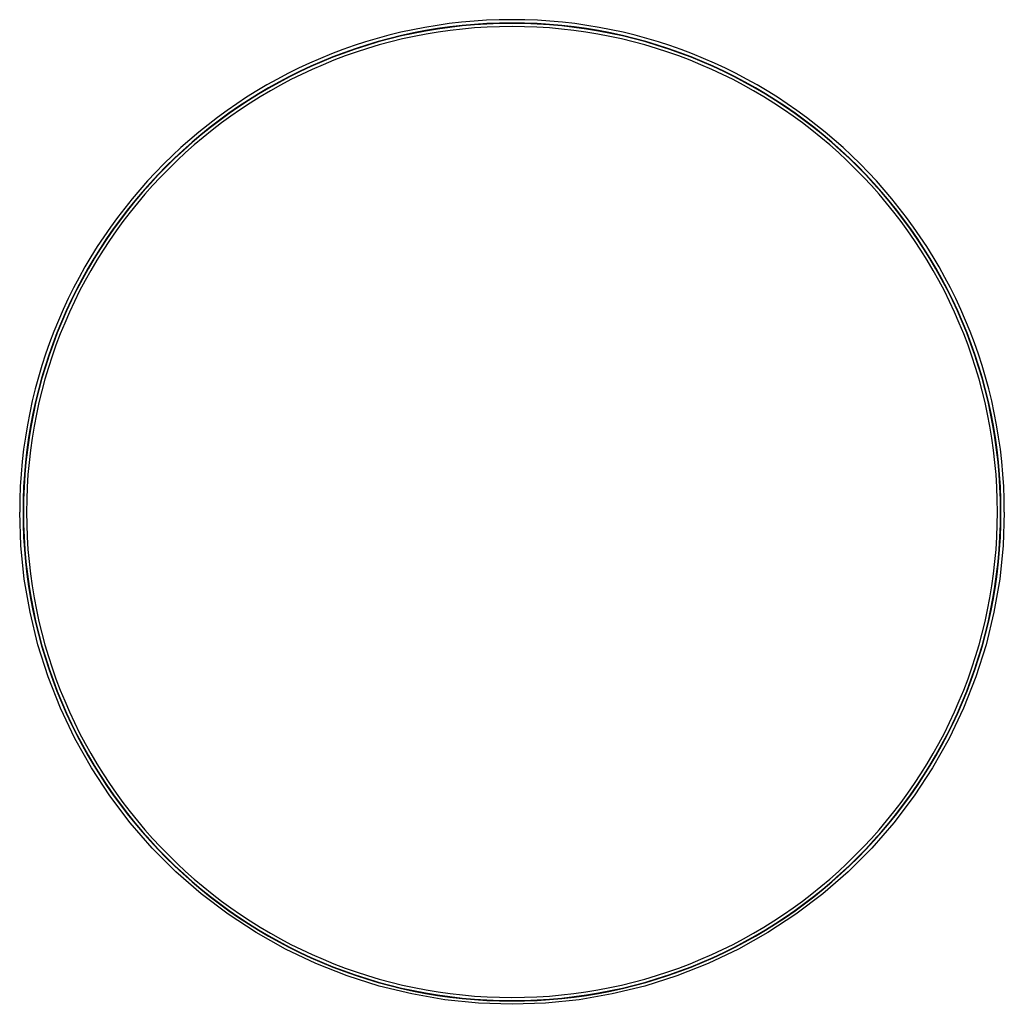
# Model space of a CAD drawing. Header units: millimetres. Extents: x -635 to 635, y -635 to 635.
import ezdxf

# ---------------------------------------------------------------- set-up
doc = ezdxf.new("R2010")
doc.units = ezdxf.units.MM
doc.layers.add('HIDDEN', color=7, linetype='Continuous')
doc.layers.add('THICK', color=7, linetype='Continuous')

msp = doc.modelspace()

# ---------------------------------------------------------------- linework, layer by layer
at = {"layer": 'HIDDEN'}
for start, end in [(0, 180), (180, 0)]:
    msp.add_arc((0, 0), 630.5, start, end, dxfattribs=at)
at = {"layer": 'THICK'}
for p, q in [((-633.3, -43.3), (-634.8, 0)), ((634.8, 0), (633.3, -43.3)), ((-628.9, -86.4), (-633.3, -43.3)), ((633.3, -43.3), (628.9, -86.4)), ((-621.5, -129.2), (-628.9, -86.4)), ((628.9, -86.4), (621.5, -129.2)), ((-611.3, -171.3), (-621.5, -129.2)), ((621.5, -129.2), (611.3, -171.3)), ((-598.1, -212.6), (-611.3, -171.3)), ((611.3, -171.3), (598.1, -212.6)), ((-582.2, -252.9), (-598.1, -212.6)), ((598.1, -212.6), (582.2, -252.9)), ((-563.6, -292), (-582.2, -252.9)), ((582.2, -252.9), (563.6, -292)), ((-542.4, -329.8), (-563.6, -292)), ((563.6, -292), (542.4, -329.8)), ((-518.6, -366.1), (-542.4, -329.8)), ((542.4, -329.8), (518.6, -366.1)), ((-492.4, -400.6), (-518.6, -366.1)), ((518.6, -366.1), (492.4, -400.6)), ((-463.9, -433.3), (-492.4, -400.6)), ((492.4, -400.6), (463.9, -433.3)), ((-433.3, -463.9), (-463.9, -433.3)), ((463.9, -433.3), (433.3, -463.9)), ((-400.6, -492.4), (-433.3, -463.9)), ((433.3, -463.9), (400.6, -492.4)), ((-366.1, -518.6), (-400.6, -492.4)), ((400.6, -492.4), (366.1, -518.6)), ((-329.8, -542.4), (-366.1, -518.6)), ((366.1, -518.6), (329.8, -542.4)), ((-292, -563.6), (-329.8, -542.4)), ((329.8, -542.4), (292, -563.6)), ((-252.9, -582.2), (-292, -563.6)), ((292, -563.6), (252.9, -582.2)), ((-212.6, -598.1), (-252.9, -582.2)), ((252.9, -582.2), (212.6, -598.1)), ((-171.3, -611.3), (-212.6, -598.1)), ((212.6, -598.1), (171.3, -611.3)), ((-129.2, -621.5), (-171.3, -611.3)), ((-86.4, -628.9), (-129.2, -621.5)), ((129.2, -621.5), (86.4, -628.9)), ((171.3, -611.3), (129.2, -621.5)), ((-43.3, -633.3), (-86.4, -628.9)), ((0, -634.8), (-43.3, -633.3)), ((43.3, -633.3), (0, -634.8)), ((86.4, -628.9), (43.3, -633.3))]:
    msp.add_line(p, q, dxfattribs=at)
for radius, start, end in [(634.8, 0, 180), (630, 0, 180), (626, 0, 180), (630, 180, 0), (626, 180, 0)]:
    msp.add_arc((0, 0), radius, start, end, dxfattribs=at)

doc.saveas('drawing.dxf')
